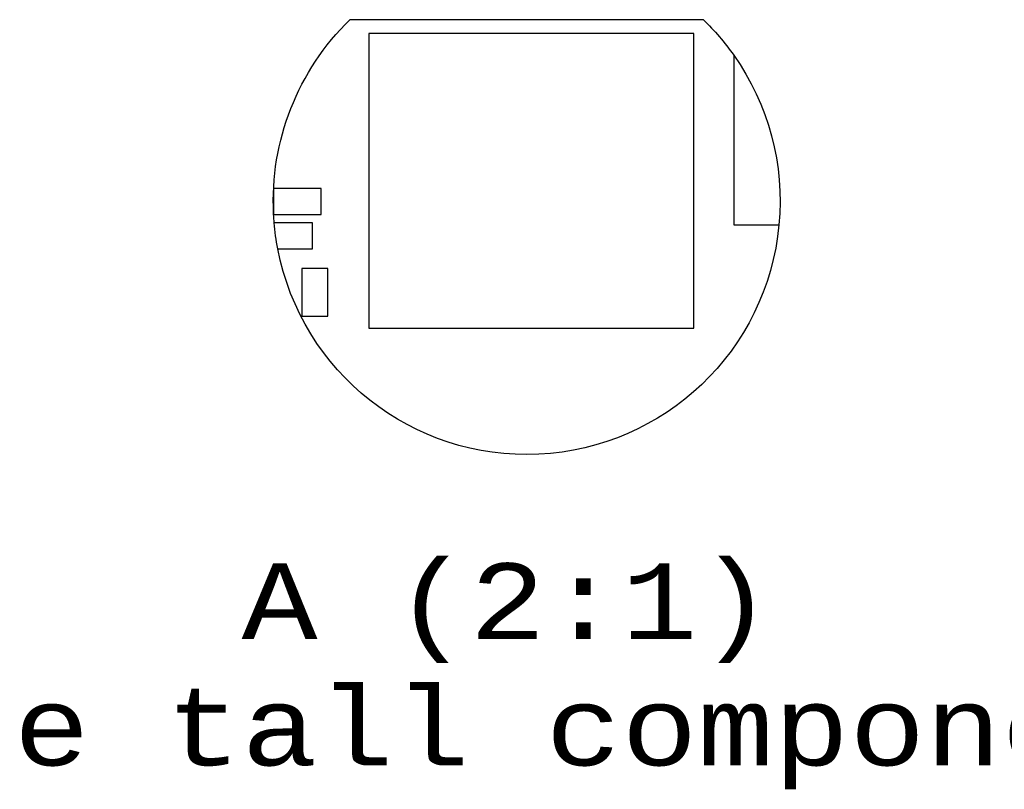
# Model space of a CAD drawing. Header units: millimetres. Extents: x 4 to 585, y 130 to 416.
# Tile 1 of 100: x 99 to 144, y 178 to 213. Entities that reach past the tile are written whole.
import ezdxf

# ---------------------------------------------------------------- set-up
doc = ezdxf.new("R2010")
doc.units = ezdxf.units.MM
doc.header["$LTSCALE"] = 0.75
doc.layers.add('Annotations', color=7, linetype='Continuous', lineweight=13)
doc.layers.add('Visible', color=7, linetype='Continuous', lineweight=25)
doc.styles.get("Standard").update_dxf_attribs({"font": 'cour.ttf'})

msp = doc.modelspace()

# ---------------------------------------------------------------- linework, layer by layer
at = {"layer": 'Visible'}
for p, q in [((130.094, 213.053, -0.39), (113.77, 213.053, -0.39)), ((129.643, 212.41, 5.662), (114.643, 212.41, 5.662)), ((114.643, 212.41, 5.662), (114.643, 198.81, 5.662)), ((129.643, 198.81, 5.662), (129.643, 212.41, 5.662)), ((131.49, 211.418, 3.462), (131.49, 203.578, 3.462)), ((112.448, 205.255, 0.762), (110.248, 205.255, 0.762)), ((110.248, 205.255, 0.762), (110.248, 204.09, 0.762)), ((112.448, 204.055, 0.762), (112.448, 205.255, 0.762)), ((110.25, 204.055, 0.762), (112.448, 204.055, 0.762)), ((112.046, 203.675, 0.762), (110.276, 203.675, 0.762)), ((112.046, 202.475, 0.762), (112.046, 203.675, 0.762)), ((131.49, 203.578, 3.462), (133.58, 203.578, 3.462)), ((110.441, 202.475, 0.762), (112.046, 202.475, 0.762)), ((112.755, 201.559, 0.762), (111.555, 201.559, 0.762)), ((111.555, 201.559, 0.762), (111.555, 199.359, 0.762)), ((112.755, 199.359, 0.762), (112.755, 201.559, 0.762)), ((111.555, 199.359, 0.762), (112.755, 199.359, 0.762)), ((114.643, 198.81, 5.662), (129.643, 198.81, 5.662))]:
    msp.add_line(p, q, dxfattribs=at)
at = {"layer": 'Visible', "extrusion": (0, 0, -1)}
for centre, start, end in [((-121.932, 204.672, 0.39), 357.1457, 45.7591), ((-121.932, 204.672, 0.39), 134.2409, 144.7846), ((-121.932, 204.672, -3.462), 144.7846, 185.3677), ((-121.932, 204.672, -0.762), 356.9747, 357.1457), ((-121.932, 204.672, 0.39), 355.1097, 356.9747), ((-121.932, 204.672, -0.762), 349.1743, 355.1097), ((-121.932, 204.672, 0.39), 185.3677, 349.1743)]:
    msp.add_arc(centre, 11.699, start, end, dxfattribs=at)

# ---------------------------------------------------------------- texts
at = {"layer": 'Annotations', "insert": (121.046, 177.512), "char_height": 3.5, "width": 107.48319, "attachment_point": 8}
msp.add_mtext('A (2:1)\\PNote tall component', dxfattribs=at)

doc.saveas('drawing.dxf')
